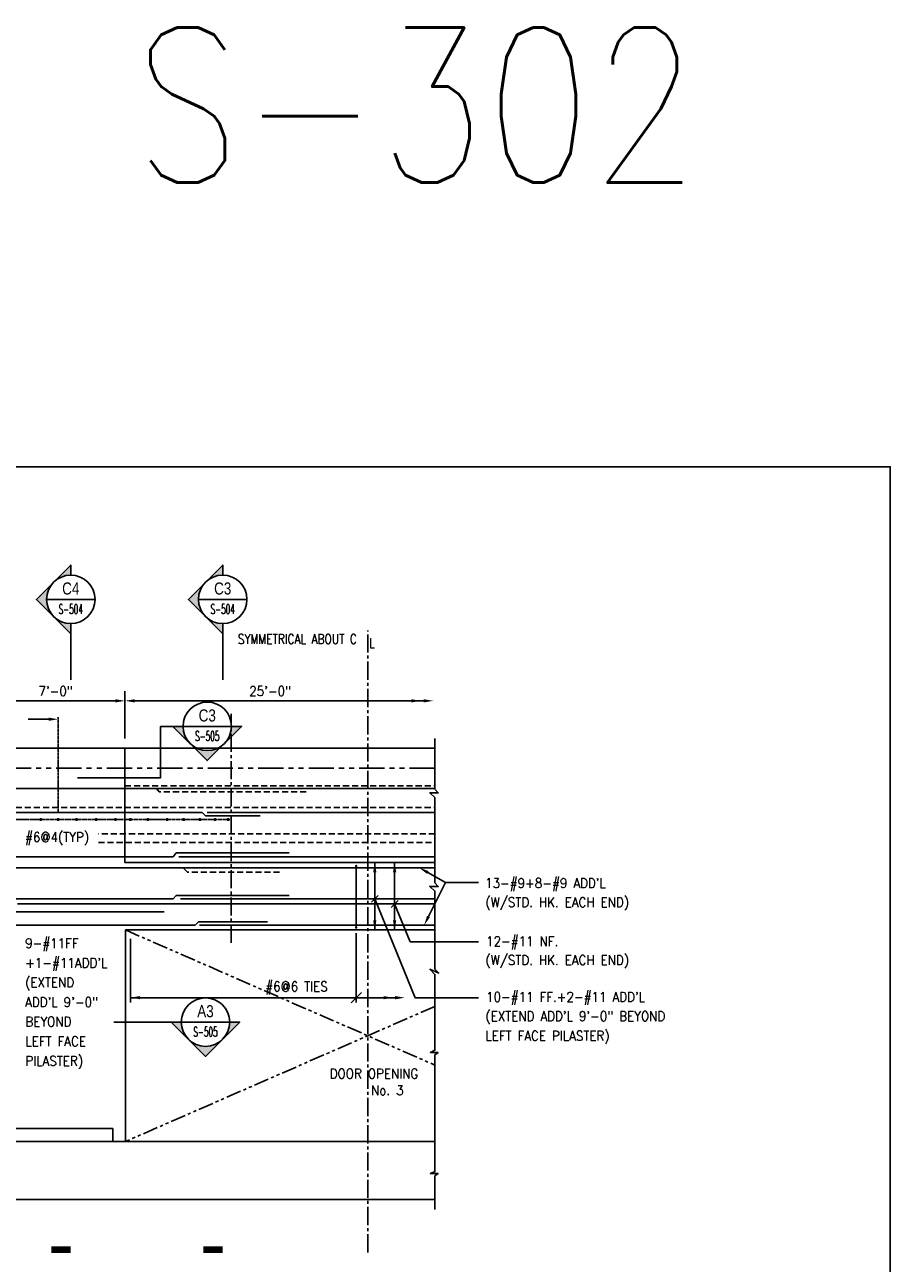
# Model space of a CAD drawing. Header units: inches. Extents: x -9715 to 32893, y -15613 to -1138.
# Tile 90 of 256: x 7965 to 8501, y -8262 to -7496. Entities that reach past the tile are written whole.
import ezdxf
from ezdxf.enums import TextEntityAlignment as Align

# ---------------------------------------------------------------- set-up
doc = ezdxf.new("R2010")
doc.units = ezdxf.units.IN
doc.header["$MEASUREMENT"] = 0
for name, pattern in [('CENTER', [2, 1.25, -0.25, 0.25, -0.25]), ('CENTER2', [1.125, 0.75, -0.125, 0.125, -0.125]), ('HIDDEN', [0.375, 0.25, -0.125]), ('PHANTOM2', [1.25, 0.625, -0.125, 0.125, -0.125, 0.125, -0.125])]:
    doc.linetypes.add(name, pattern=pattern)
doc.layers.get('0').update_dxf_attribs({"color": 252})
doc.layers.get('DEFPOINTS').update_dxf_attribs({"color": 11})
for name, color, linetype in [('A-Sect-Iden', 2, 'Continuous'), ('S-ANNO-DIMS', 2, 'Continuous'), ('S-ANNO-SYMB', 2, 'Continuous'), ('S-ANNO-TEXT', 2, 'Continuous'), ('S1', 2, 'Continuous'), ('S3', 4, 'Continuous'), ('S5', 1, 'Continuous'), ('S7', 2, 'Continuous'), ('S7R', 2, 'Continuous')]:
    doc.layers.add(name, color=color, linetype=linetype)
doc.styles.add('125', font='romans.shx', dxfattribs={"width": 0.8, "height": 2})
doc.styles.add('ROMANS', font='ROMANS.shx', dxfattribs={"width": 0.8})
doc.styles.get("Standard").update_dxf_attribs({"font": 'romans.shx', "width": 0.8})
doc.styles.add('TITTEXTL', font='swiss.ttf', dxfattribs={"width": 0.8})

# ---------------------------------------------------------------- blocks, each defined once
blk = doc.blocks.new('Anno_Arrow_A2')
at = {"linetype": 'ByBlock', "lineweight": -2}
h = blk.add_hatch(color=0, dxfattribs=at)
h.paths.add_polyline_path([(-1.77, 1.77), (-3.54, 0), (-2.5, 0, -0.198912)])
h.paths.add_polyline_path([(0, 3.54), (-1.77, 1.77, -0.414214), (1.77, 1.77)])
h.paths.add_polyline_path([(2.37, 1.16), (2.25, 1.1, -0.114349), (2.5, 0), (3.54, 0)])
h.paths.add_polyline_path([(1.77, 1.77, -0.082683), (2.25, 1.1), (2.37, 1.16)])
at = {"color": 0, "linetype": 'ByBlock', "lineweight": -2}
blk.add_lwpolyline([(-2.5, 0), (-3.54, 0), (0, 3.54), (3.54, 0), (2.5, 0)], dxfattribs=at)
blk = doc.blocks.new('Anno_Section_A2')
at = {"color": 0, "linetype": 'ByBlock', "lineweight": -2}
blk.add_line((2.5, 0), (-2.5, 0), dxfattribs=at)
blk.add_circle((0, 0), 2.5, dxfattribs=at)
at = {"color": 0, "linetype": 'ByBlock', "lineweight": -2, "style": 'ROMANS', "width": 0.8}
blk.add_attdef('NUMBER', text='', height=1, dxfattribs=at).set_placement((0, 0.5), align=Align.CENTER)
blk.add_attdef('SHEET', text='', height=0.75, dxfattribs=at).set_placement((0, -0.5), align=Align.TOP_CENTER)

msp = doc.modelspace()

# ---------------------------------------------------------------- linework, layer by layer
at = {"layer": 'A-Sect-Iden'}
for p, q in [((7993.65527, -7872.39051), (7993.65527, -7900.8844)), ((8087.73237, -7872.39051), (8087.73237, -7900.8844)), ((8062.05313, -8112.78595), (8020.25445, -8112.78595))]:
    msp.add_line(p, q, dxfattribs=at)
msp.add_lwpolyline([(8056.93876, -7929.74663), (8049.22126, -7929.74663), (8049.22126, -7961.60517), (7997.72226, -7961.60517)], dxfattribs=at)
for points in [[(7981.65527, -8253.58908, 4, 4, 0), (7993.65527, -8253.58908, 0, 0, 0), (7993.65527, -8216.04865, 0, 0, 0)], [(8075.73237, -8253.58908, 4, 4, 0), (8087.73237, -8253.58908, 0, 0, 0), (8087.73237, -8216.04865, 0, 0, 0)]]:
    msp.add_lwpolyline(points, format="xyseb", dxfattribs=at)
at = {"layer": 'DEFPOINTS'}
msp.add_lwpolyline([(7061, -8753.1387), (8501, -8753.1387), (8501, -7769.1387), (7061, -7769.1387)], close=True, dxfattribs=at)
at = {"layer": 'S-ANNO-DIMS', "color": 1, "linetype": 'CENTER2', "ltscale": 15}
msp.add_line((8177.48764, -8255.33178), (8177.48764, -7870.39851), dxfattribs=at)
at = {"layer": 'S1'}
msp.add_line((8219.06859, -7943.28144), (8027.17572, -7943.28144), dxfattribs=at)
at = {"layer": 'S1', "color": 1, "linetype": 'PHANTOM2', "ltscale": 25}
msp.add_line((8219.06859, -7955.58266), (7540.90812, -7955.58266), dxfattribs=at)
at = {"layer": 'S1', "color": 1, "linetype": 'HIDDEN', "ltscale": 15}
for p, q in [((7807.72226, -7979.87329), (8219.06859, -7979.87329)), ((8219.06859, -7996.16579), (8010.78518, -7996.16579)), ((8010.78518, -8001.70056), (8219.06859, -8001.70056))]:
    msp.add_line(p, q, dxfattribs=at)
at = {"layer": 'S1', "color": 3}
for p, q in [((8027.48753, -8055.75423), (8027.48753, -8186.68666)), ((8219.06859, -8055.75423), (8027.48753, -8055.75423)), ((7958.65368, -8178.61057), (8019.78563, -8178.61057)), ((8019.78563, -8178.61057), (8019.78563, -8186.59312)), ((7559.99421, -8222.60811), (8219.06859, -8222.60811))]:
    msp.add_line(p, q, dxfattribs=at)
at = {"layer": 'S1', "color": 1}
msp.add_lwpolyline([(8219.06859, -8228.68856), (8219.06859, -8207.92849), (8221.09541, -8206.53389), (8216.27782, -8206.53389), (8219.06859, -8205.22425), (8219.06859, -8132.93623), (8221.09541, -8131.54163), (8216.27782, -8131.54163), (8219.06859, -8130.23199), (8219.06859, -8083.31895), (8216.04395, -8080.09164), (8221.48518, -8082.46146), (8219.06859, -8080.02927), (8219.06859, -8031.72865), (8215.90364, -8028.81315), (8221.20454, -8028.81315), (8219.06859, -8026.59782), (8219.06859, -7973.82402), (8215.90364, -7970.90852), (8221.20454, -7970.90852), (8219.06859, -7968.69319), (8219.06859, -7937.29453)], dxfattribs=at)
at = {"layer": 'S1', "color": 3}
for points in [[(7943.68641, -7943.28144), (8027.17572, -7943.28144)], [(8027.17572, -7943.28144), (8027.17572, -8014.03297), (8219.06859, -8014.03297)], [(7943.68641, -8186.68666), (8219.06859, -8186.68666)]]:
    msp.add_lwpolyline(points, dxfattribs=at)
at = {"layer": 'S1', "color": 1, "linetype": 'HIDDEN', "ltscale": 15}
msp.add_lwpolyline([(8027.17572, -7966.55866), (8219.06859, -7966.55866)], dxfattribs=at)
at = {"layer": 'S1', "color": 1, "linetype": 'PHANTOM2', "ltscale": 15}
for points in [[(8027.48753, -8055.75423), (8219.06859, -8139.36808)], [(8219.06859, -8103.07281), (8027.48753, -8186.68666)]]:
    msp.add_lwpolyline(points, dxfattribs=at)
at = {"layer": 'S3', "color": 4}
for p, q in [((7833.5614, -7968.15911), (8219.06859, -7968.16452)), ((8078.12341, -7983.02266), (8219.06859, -7983.02266)), ((7677.34265, -8010.40029), (8057.11026, -8010.40029)), ((8060.53576, -8010.40029), (8219.06859, -8010.40029)), ((7850.11643, -8017.26029), (8219.06859, -8017.26029)), ((7679.48806, -8036.49946), (8057.11026, -8036.49946)), ((7960.60689, -8039.68001), (8219.06859, -8039.68001)), ((8061.54033, -8036.49946), (8218.36191, -8036.49946)), ((7577.0052, -8044.61827), (8051.45076, -8044.61827)), ((7691.37091, -8052.83873), (8070.5808, -8052.83873)), ((8073.44216, -8052.83873), (8219.06859, -8052.83873))]:
    msp.add_line(p, q, dxfattribs=at)
at = {"layer": 'S3', "color": 1, "linetype": 'CENTER'}
msp.add_line((8091.66197, -7987.41929), (7494.65272, -7987.41929), dxfattribs=at)
at = {"layer": 'S3', "color": 4, "linetype": 'HIDDEN', "ltscale": 15}
for points in [[(8139.43024, -7970.36284), (8048.31361, -7970.36042), (8046.63317, -7968.1621)], [(8122.96624, -8019.94192), (8065.87336, -8019.94192), (8063.09716, -8017.26029)]]:
    msp.add_lwpolyline(points, dxfattribs=at)
at = {"layer": 'S3', "color": 4, "linetype": 'Continuous', "ltscale": 15}
for points in [[(7692.23628, -7984.77965), (7726.01834, -7984.77965), (7728.35294, -7983.02266), (8075.07098, -7983.02266)], [(8128.95315, -8007.93692), (8058.99259, -8007.93692), (8057.11026, -8010.40029)], [(8128.95315, -8034.44146), (8058.99212, -8034.44146), (8057.11026, -8036.49946)], [(8115.48261, -8050.82751), (8072.63507, -8050.82751), (8070.5808, -8052.83873)]]:
    msp.add_lwpolyline(points, dxfattribs=at)
at = {"layer": 'S3', "color": 4, "ltscale": 15}
msp.add_lwpolyline([(8110.99243, -7985.04947), (8077.01659, -7985.04947), (8075.07098, -7983.02266)], dxfattribs=at)
at = {"layer": 'S3'}
for points, const_width in [([(7974.58759, -7987.41929, 1), (7975.58541, -7987.41929, 1)], 0.99782), ([(7985.3609, -7987.41929, 1), (7986.35872, -7987.41929, 1)], 0.99782), ([(7996.72668, -7987.41929, 1), (7997.72449, -7987.41929, 1)], 0.99782), ([(8008.88758, -7987.41929, 1), (8009.8854, -7987.41929, 1)], 0.99782), ([(8020.84581, -7987.41929, 1), (8021.84363, -7987.41929, 1)], 0.99782), ([(8030.06003, -7987.41929, 1), (8031.05785, -7987.41929, 1)], 0.99782), ([(8040.83335, -7987.41929, 1), (8041.83117, -7987.41929, 1)], 0.99782), ([(8052.77598, -7987.41929, 1), (8053.7738, -7987.41929, 1)], 0.99782), ([(8063.0348, -7987.41929, 1), (8064.03262, -7987.41929, 1)], 0.99782), ([(8073.10653, -7987.41929, 1), (8074.10434, -7987.41929, 1)], 0.99782), ([(8082.50784, -7987.41929, 1), (8083.50566, -7987.41929, 1)], 0.99782), ([(8090.66415, -7987.41929, 1), (8091.66197, -7987.41929, 1)], 0.99782), ([(8169.995, -8054.30428, 1), (8170.74336, -8054.30428, 1)], 0.74836)]:
    msp.add_lwpolyline(points, format="xyb", close=True, dxfattribs=dict(at, const_width=const_width))
at = {"layer": 'S3', "color": 3, "const_width": 0.74836}
msp.add_lwpolyline([(8169.995, -8016.16892, 1), (8170.74336, -8016.16892, 1)], format="xyb", close=True, dxfattribs=at)
at = {"layer": 'S3', "color": 3}
msp.add_lwpolyline([(8170.36918, -8054.54741), (8170.36918, -8016.16892)], dxfattribs=at)
at = {"layer": 'S5'}
for p, q in [((8027.17572, -7937.29453), (8027.17572, -7907.96803)), ((7921.14339, -7913.95494), (8021.18881, -7913.95494))]:
    msp.add_line(p, q, dxfattribs=at)
at = {"layer": 'S5', "color": 1}
msp.add_line((8033.16262, -7913.95494), (8212.08902, -7913.95494), dxfattribs=at)
for points in [[(8021.18881, -7914.95276), (8021.18881, -7912.95712), (8027.17572, -7913.95494)], [(8033.16262, -7914.95276), (8033.16262, -7912.95712), (8027.17572, -7913.95494)], [(8204.52743, -7914.95276), (8204.52743, -7912.95712), (8210.51434, -7913.95494)], [(8212.08902, -7914.95276), (8212.08902, -7912.95712), (8218.07593, -7913.95494)]]:
    msp.add_solid(points, dxfattribs=at)
at = {"layer": 'S7', "color": 1, "linetype": 'CENTER2'}
msp.add_line((7985.85981, -7982.67966), (7985.85981, -7924.01107), dxfattribs=at)
at = {"layer": 'S7', "color": 1, "linetype": 'CENTER2', "ltscale": 15}
msp.add_line((8093.0317, -8063.73866), (8093.0317, -7922.09527), dxfattribs=at)
at = {"layer": 'S7', "color": 1}
msp.add_line((7979.87291, -7925.34191), (7967.18709, -7925.34191), dxfattribs=at)
msp.add_solid([(7979.87291, -7926.33973), (7979.87291, -7924.34409), (7985.85981, -7925.34191)], dxfattribs=at)
at = {"layer": 'S7R', "color": 1}
for p, q in [((8181.86989, -8014.03297), (8181.86989, -8055.75423)), ((8194.1506, -8014.03297), (8194.1506, -8055.75423)), ((8214.66834, -8020.17801), (8225.67067, -8026.3186)), ((8215.10764, -8047.48199), (8225.67067, -8026.3186)), ((8225.67067, -8026.3186), (8246.05, -8026.3186)), ((8179.7532, -8038.61616), (8183.98658, -8034.38277)), ((8181.86989, -8036.49946), (8206.80088, -8097.85857)), ((8192.03391, -8041.7967), (8196.26729, -8037.56332)), ((8194.1506, -8039.68001), (8203.69862, -8063.17918)), ((8030.57537, -8061.14869), (8030.57537, -8100.65604)), ((8170.36918, -8100.65604), (8170.36918, -8057.80531)), ((8203.69862, -8063.17918), (8246.05, -8063.17918)), ((8030.57537, -8097.66259), (8196.92776, -8097.66259)), ((8167.19414, -8100.83763), (8173.54422, -8094.48755)), ((8206.80088, -8097.85857), (8246.05, -8097.85857))]:
    msp.add_line(p, q, dxfattribs=at)
for points in [[(8180.87207, -8020.01988), (8182.8677, -8020.01988), (8181.86989, -8014.03297)], [(8193.15278, -8020.01988), (8195.14842, -8020.01988), (8194.1506, -8014.03297)], [(8214.18206, -8021.04931), (8215.15463, -8019.30671), (8209.44054, -8017.26029)], [(8216.00043, -8047.9276), (8214.21485, -8047.03638), (8212.43399, -8052.83873)], [(8182.8677, -8049.76732), (8180.87207, -8049.76732), (8181.86989, -8055.75423)], [(8195.14842, -8049.76732), (8193.15278, -8049.76732), (8194.1506, -8055.75423)], [(8036.56228, -8098.66041), (8036.56228, -8096.66477), (8030.57537, -8097.66259)], [(8187.28268, -8096.66477), (8187.28268, -8098.66041), (8193.26958, -8097.66259)], [(8194.47008, -8096.66477), (8194.47008, -8098.66041), (8200.45699, -8097.66259)]]:
    msp.add_solid(points, dxfattribs=at)

# ---------------------------------------------------------------- block references
at = {"layer": 'A-Sect-Iden', "yscale": 6, "zscale": 5.999999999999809}
for p, xscale, rotation in [((7993.65527, -7851.1773), -6, 90), ((8087.73237, -7851.1773), -6, 90), ((8078.15196, -7929.74663), 6, 180), ((8077.05313, -8112.78595), 6, 180)]:
    msp.add_blockref('Anno_Arrow_A2', p, dxfattribs=dict(at, xscale=xscale, rotation=rotation))
at = {"layer": 'S-ANNO-SYMB'}
ref = msp.add_blockref('Anno_Section_A2', (7993.65527, -7851.1773), dxfattribs=dict(at, xscale=6, yscale=6, zscale=5.999999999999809))
ref.add_attrib('NUMBER', 'C4', dxfattribs={"layer": '0', "color": 0, "linetype": 'ByBlock', "lineweight": -2, "height": 7.5, "style": 'TITTEXTL', "width": 0.796875}).set_placement((7993.65527, -7848.1773, 125), align=Align.CENTER)
ref.add_attrib('SHEET', 'S-504', dxfattribs={"layer": '0', "color": 0, "linetype": 'ByBlock', "lineweight": -2, "height": 6, "style": 'ROMANS', "width": 0.55}).set_placement((7993.65527, -7854.1773, 125), align=Align.TOP_CENTER)
ref = msp.add_blockref('Anno_Section_A2', (8087.73237, -7851.1773), dxfattribs=dict(at, xscale=6, yscale=6, zscale=5.999999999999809))
ref.add_attrib('NUMBER', 'C3', dxfattribs={"layer": '0', "color": 0, "linetype": 'ByBlock', "lineweight": -2, "height": 7.5, "style": 'TITTEXTL', "width": 0.796875}).set_placement((8087.73237, -7848.1773, 125), align=Align.CENTER)
ref.add_attrib('SHEET', 'S-504', dxfattribs={"layer": '0', "color": 0, "linetype": 'ByBlock', "lineweight": -2, "height": 6, "style": 'ROMANS', "width": 0.55}).set_placement((8087.73237, -7854.1773, 125), align=Align.TOP_CENTER)
ref = msp.add_blockref('Anno_Section_A2', (8078.15196, -7929.74663), dxfattribs=dict(at, xscale=6, yscale=6, zscale=5.999999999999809))
ref.add_attrib('NUMBER', 'C3', dxfattribs={"layer": '0', "color": 0, "linetype": 'ByBlock', "lineweight": -2, "height": 7.5, "style": 'TITTEXTL', "width": 0.796875}).set_placement((8078.15196, -7926.74663, 125), align=Align.CENTER)
ref.add_attrib('SHEET', 'S-505', dxfattribs={"layer": '0', "color": 0, "linetype": 'ByBlock', "lineweight": -2, "height": 6, "style": 'ROMANS', "width": 0.55}).set_placement((8078.15196, -7932.74663, 125), align=Align.TOP_CENTER)
ref = msp.add_blockref('Anno_Section_A2', (8077.05313, -8112.78595), dxfattribs=dict(at, xscale=6, yscale=6, zscale=5.999999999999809))
ref.add_attrib('NUMBER', 'A3', dxfattribs={"layer": '0', "color": 0, "linetype": 'ByBlock', "lineweight": -2, "height": 7.5, "style": 'TITTEXTL', "width": 0.796875}).set_placement((8077.05313, -8109.78595, 125), align=Align.CENTER)
ref.add_attrib('SHEET', 'S-505', dxfattribs={"layer": '0', "color": 0, "linetype": 'ByBlock', "lineweight": -2, "height": 6, "style": 'ROMANS', "width": 0.55}).set_placement((8077.05313, -8115.78595, 125), align=Align.TOP_CENTER)

# ---------------------------------------------------------------- texts
at = {"insert": (8033.08857, -7497.26963), "char_height": 96, "width": 528, "attachment_point": 1}
msp.add_mtext('S-302', dxfattribs=at)
at = {"layer": 'S-ANNO-TEXT', "ltscale": 20, "style": '125', "width": 0.9}
for s, height, p in [('7\'-0"', 6, (7973.59979, -7910.96149)), ('25\'-0"', 6, (8104.12153, -7910.96149)), ('#6@4(TYP)', 6, (7965.40737, -8001.30855)), ("13-#9+8-#9 ADD'L", 6.0000003, (8250.17246, -8029.74081)), ('(W/STD. HK. EACH END)', 6.0000003, (8250.37552, -8041.58109)), ('9-#11FF', 6, (7965.41627, -8066.97472)), ('12-#11 NF.', 6, (8250.79968, -8065.75908)), ("+1-#11ADD'L", 6.0000003, (7965.41627, -8079.10991)), ('(W/STD. HK. EACH END)', 6.0000003, (8250.37552, -8077.41931)), ('(EXTEND', 6, (7965.41627, -8091.24509)), ('#6@6 TIES', 6, (8114.09106, -8093.75187)), ('ADD\'L 9\'-0"', 6.0000003, (7965.41627, -8103.38028)), ("10-#11 FF.+2-#11 ADD'L", 6.0000003, (8250.79968, -8100.18322)), ('(EXTEND ADD\'L 9\'-0" BEYOND', 6.0000003, (8250.37552, -8112.09904)), ('BEYOND', 6, (7965.56815, -8115.51984)), ('LEFT FACE', 6, (7965.56815, -8127.65503)), ('LEFT FACE PILASTER)', 6.0000003, (8250.37552, -8124.26509)), ('PILASTER)', 6, (7965.56815, -8139.79021)), ('DOOR OPENING', 6.0000003, (8153.94775, -8147.70877)), ('No. 3', 6, (8179.60023, -8157.97205))]:
    msp.add_text(s, height=height, dxfattribs=at).set_placement(p)
at = {"layer": 'S-ANNO-TEXT', "attachment_point": 1, "style": '125'}
for s, insert, char_height, width in [('SYMMETRICAL ABOUT C', (8097.00983, -7872.69836), 6.0000003, 100.5428616), ('L', (8178.49126, -7875.23524), 6, 8.2171243)]:
    msp.add_mtext(s, dxfattribs=dict(at, insert=insert, char_height=char_height, width=width))

doc.saveas('drawing.dxf')
